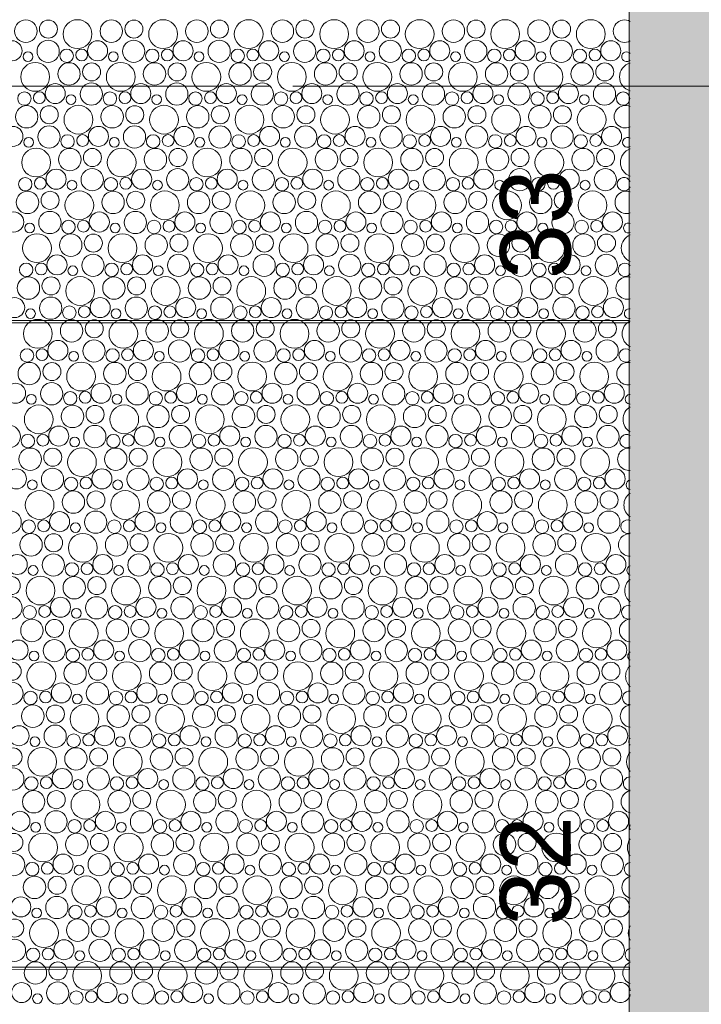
# Model space of a CAD drawing. Header units: metres. Extents: x -167 to 338, y -186 to 508.
# Tile 205 of 256: x 92.57 to 95.47, y 40.1 to 44.28. Entities that reach past the tile are written whole.
import ezdxf
from ezdxf.enums import TextEntityAlignment as Align

# ---------------------------------------------------------------- set-up
doc = ezdxf.new("R2010")
doc.units = ezdxf.units.M
doc.header["$MEASUREMENT"] = 0
doc.linetypes.add('LINE_LT_20', pattern=[11, 2, -0.9, 0.1, -0.9, 4, -1, 2, -0.1])
doc.linetypes.add('Öffnungslinie Tür Fenster', pattern=[0.23, 0.15, -0.08])
for name, color, linetype in [('60 Gelände 2D Übersicht', 7, 'Continuous'), ('60 Stellplätze', 7, 'Continuous'), ('PB-L-Baugrenze', 7, 'Continuous')]:
    doc.layers.add(name, color=color, linetype=linetype)
doc.styles.add('ERSTELLTER_STIL_2', font='arial.ttf')

# ---------------------------------------------------------------- blocks, each defined once
blk = doc.blocks.new('*X44', base_point=(27236.1321, 33357.279))
at = {"layer": '60 Gelände 2D Übersicht', "color": 9, "linetype": 'Continuous', "lineweight": 18}
for centre, radius in [((92.5992, 44.2341), 0.0477), ((92.6952, 44.2429), 0.0384), ((92.8193, 44.2216), 0.0612), ((92.9629, 44.2341), 0.0477), ((93.0589, 44.2429), 0.0384), ((93.183, 44.2216), 0.0612), ((93.3266, 44.2341), 0.0477), ((93.4226, 44.2429), 0.0384), ((93.5468, 44.2216), 0.0612), ((93.6903, 44.2341), 0.0477), ((93.7864, 44.2429), 0.0384), ((93.9105, 44.2216), 0.0612), ((94.054, 44.2341), 0.0477), ((94.1501, 44.2429), 0.0384), ((94.2742, 44.2216), 0.0612), ((94.4177, 44.2341), 0.0477), ((94.5138, 44.2429), 0.0384), ((94.6379, 44.2216), 0.0612), ((94.7814, 44.2341), 0.0477), ((94.8775, 44.2429), 0.0384), ((95.0016, 44.2216), 0.0612), ((92.5407, 44.1507), 0.0426), ((92.6942, 44.1485), 0.0473), ((92.9044, 44.1507), 0.0426), ((93.0579, 44.1485), 0.0473), ((93.2681, 44.1507), 0.0426), ((93.4216, 44.1485), 0.0473), ((93.6319, 44.1507), 0.0426), ((93.7853, 44.1485), 0.0473), ((93.9956, 44.1507), 0.0426), ((94.149, 44.1485), 0.0473), ((94.3593, 44.1507), 0.0426), ((94.5127, 44.1485), 0.0473), ((94.723, 44.1507), 0.0426), ((94.8765, 44.1485), 0.0473), ((95.0867, 44.1507), 0.0426), ((92.6081, 44.1253), 0.0207), ((92.7732, 44.1294), 0.0286), ((92.8371, 44.133), 0.0251), ((92.9718, 44.1253), 0.0207), ((93.1369, 44.1294), 0.0286), ((93.2008, 44.133), 0.0251), ((93.3355, 44.1253), 0.0207), ((93.5007, 44.1294), 0.0286), ((93.5645, 44.133), 0.0251), ((93.6992, 44.1253), 0.0207), ((93.8644, 44.1294), 0.0286), ((93.9282, 44.133), 0.0251), ((94.0629, 44.1253), 0.0207), ((94.2281, 44.1294), 0.0286), ((94.2919, 44.133), 0.0251), ((94.4266, 44.1253), 0.0207), ((94.5918, 44.1294), 0.0286), ((94.6556, 44.133), 0.0251), ((94.7904, 44.1253), 0.0207), ((94.9555, 44.1294), 0.0286), ((95.0193, 44.133), 0.0251), ((92.6393, 44.0396), 0.0612), ((92.7829, 44.0521), 0.0477), ((92.8789, 44.0609), 0.0384), ((93.003, 44.0396), 0.0612), ((93.1466, 44.0521), 0.0477), ((93.2426, 44.0609), 0.0384), ((93.3668, 44.0396), 0.0612), ((93.5103, 44.0521), 0.0477), ((93.6064, 44.0609), 0.0384), ((93.7305, 44.0396), 0.0612), ((93.874, 44.0521), 0.0477), ((93.9701, 44.0609), 0.0384), ((94.0942, 44.0396), 0.0612), ((94.2377, 44.0521), 0.0477), ((94.3338, 44.0609), 0.0384), ((94.4579, 44.0396), 0.0612), ((94.6014, 44.0521), 0.0477), ((94.6975, 44.0609), 0.0384), ((94.8216, 44.0396), 0.0612), ((94.9651, 44.0521), 0.0477), ((95.0612, 44.0609), 0.0384), ((92.7244, 43.9687), 0.0426), ((92.8779, 43.9665), 0.0473), ((93.0881, 43.9687), 0.0426), ((93.2416, 43.9665), 0.0473), ((93.4519, 43.9687), 0.0426), ((93.6053, 43.9665), 0.0473), ((93.8156, 43.9687), 0.0426), ((93.969, 43.9665), 0.0473), ((94.1793, 43.9687), 0.0426), ((94.3327, 43.9665), 0.0473), ((94.543, 43.9687), 0.0426), ((94.6965, 43.9665), 0.0473), ((94.9067, 43.9687), 0.0426), ((95.0602, 43.9665), 0.0473), ((92.5932, 43.9474), 0.0286), ((92.6571, 43.951), 0.0251), ((92.7918, 43.9433), 0.0207), ((92.9569, 43.9474), 0.0286), ((93.0208, 43.951), 0.0251), ((93.1555, 43.9433), 0.0207), ((93.3207, 43.9474), 0.0286), ((93.3845, 43.951), 0.0251), ((93.5192, 43.9433), 0.0207), ((93.6844, 43.9474), 0.0286), ((93.7482, 43.951), 0.0251), ((93.8829, 43.9433), 0.0207), ((94.0481, 43.9474), 0.0286), ((94.1119, 43.951), 0.0251), ((94.2466, 43.9433), 0.0207), ((94.4118, 43.9474), 0.0286), ((94.4756, 43.951), 0.0251), ((94.6104, 43.9433), 0.0207), ((94.7755, 43.9474), 0.0286), ((94.8393, 43.951), 0.0251), ((94.9741, 43.9433), 0.0207), ((95.1392, 43.9474), 0.0286), ((92.6029, 43.8701), 0.0477), ((92.6989, 43.8789), 0.0384), ((92.823, 43.8576), 0.0612), ((92.9666, 43.8701), 0.0477), ((93.0626, 43.8789), 0.0384), ((93.1868, 43.8576), 0.0612), ((93.3303, 43.8701), 0.0477), ((93.4264, 43.8789), 0.0384), ((93.5505, 43.8576), 0.0612), ((93.694, 43.8701), 0.0477), ((93.7901, 43.8789), 0.0384), ((93.9142, 43.8576), 0.0612), ((94.0577, 43.8701), 0.0477), ((94.1538, 43.8789), 0.0384), ((94.2779, 43.8576), 0.0612), ((94.4214, 43.8701), 0.0477), ((94.5175, 43.8789), 0.0384), ((94.6416, 43.8576), 0.0612), ((94.7851, 43.8701), 0.0477), ((94.8812, 43.8789), 0.0384), ((95.0053, 43.8576), 0.0612), ((92.5444, 43.7867), 0.0426), ((92.6979, 43.7845), 0.0473), ((92.9081, 43.7867), 0.0426), ((93.0616, 43.7845), 0.0473), ((93.2719, 43.7867), 0.0426), ((93.4253, 43.7845), 0.0473), ((93.6356, 43.7867), 0.0426), ((93.789, 43.7845), 0.0473), ((93.9993, 43.7867), 0.0426), ((94.1527, 43.7845), 0.0473), ((94.363, 43.7867), 0.0426), ((94.5165, 43.7845), 0.0473), ((94.7267, 43.7867), 0.0426), ((94.8802, 43.7845), 0.0473), ((95.0904, 43.7867), 0.0426), ((92.7769, 43.7654), 0.0286), ((92.8408, 43.769), 0.0251), ((93.1407, 43.7654), 0.0286), ((93.2045, 43.769), 0.0251), ((93.5044, 43.7654), 0.0286), ((93.5682, 43.769), 0.0251), ((93.8681, 43.7654), 0.0286), ((93.9319, 43.769), 0.0251), ((94.2318, 43.7654), 0.0286), ((94.2956, 43.769), 0.0251), ((94.5955, 43.7654), 0.0286), ((94.6593, 43.769), 0.0251), ((94.9592, 43.7654), 0.0286), ((95.023, 43.769), 0.0251), ((92.6118, 43.7613), 0.0207), ((92.9755, 43.7613), 0.0207), ((93.3392, 43.7613), 0.0207), ((93.7029, 43.7613), 0.0207), ((94.0666, 43.7613), 0.0207), ((94.4304, 43.7613), 0.0207), ((94.7941, 43.7613), 0.0207), ((92.643, 43.6756), 0.0612), ((92.7866, 43.6881), 0.0477), ((92.8826, 43.6969), 0.0384), ((93.0068, 43.6756), 0.0612), ((93.1503, 43.6881), 0.0477), ((93.2464, 43.6969), 0.0384), ((93.3705, 43.6756), 0.0612), ((93.514, 43.6881), 0.0477), ((93.6101, 43.6969), 0.0384), ((93.7342, 43.6756), 0.0612), ((93.8777, 43.6881), 0.0477), ((93.9738, 43.6969), 0.0384), ((94.0979, 43.6756), 0.0612), ((94.2414, 43.6881), 0.0477), ((94.3375, 43.6969), 0.0384), ((94.4616, 43.6756), 0.0612), ((94.6051, 43.6881), 0.0477), ((94.7012, 43.6969), 0.0384), ((94.8253, 43.6756), 0.0612), ((94.9689, 43.6881), 0.0477), ((95.0649, 43.6969), 0.0384), ((92.7281, 43.6047), 0.0426), ((92.8816, 43.6025), 0.0473), ((93.0919, 43.6047), 0.0426), ((93.2453, 43.6025), 0.0473), ((93.4556, 43.6047), 0.0426), ((93.609, 43.6025), 0.0473), ((93.8193, 43.6047), 0.0426), ((93.9727, 43.6025), 0.0473), ((94.183, 43.6047), 0.0426), ((94.3365, 43.6025), 0.0473), ((94.5467, 43.6047), 0.0426), ((94.7002, 43.6025), 0.0473), ((94.9104, 43.6047), 0.0426), ((95.0639, 43.6025), 0.0473), ((92.5969, 43.5834), 0.0286), ((92.6608, 43.587), 0.0251), ((92.7955, 43.5793), 0.0207), ((92.9607, 43.5834), 0.0286), ((93.0245, 43.587), 0.0251), ((93.1592, 43.5793), 0.0207), ((93.3244, 43.5834), 0.0286), ((93.3882, 43.587), 0.0251), ((93.5229, 43.5793), 0.0207), ((93.6881, 43.5834), 0.0286), ((93.7519, 43.587), 0.0251), ((93.8866, 43.5793), 0.0207), ((94.0518, 43.5834), 0.0286), ((94.1156, 43.587), 0.0251), ((94.2504, 43.5793), 0.0207), ((94.4155, 43.5834), 0.0286), ((94.4793, 43.587), 0.0251), ((94.6141, 43.5793), 0.0207), ((94.7792, 43.5834), 0.0286), ((94.843, 43.587), 0.0251), ((94.9778, 43.5793), 0.0207), ((92.6066, 43.5061), 0.0477), ((92.7026, 43.5149), 0.0384), ((92.8268, 43.4936), 0.0612), ((92.9703, 43.5061), 0.0477), ((93.0664, 43.5149), 0.0384), ((93.1905, 43.4936), 0.0612), ((93.334, 43.5061), 0.0477), ((93.4301, 43.5149), 0.0384), ((93.5542, 43.4936), 0.0612), ((93.6977, 43.5061), 0.0477), ((93.7938, 43.5149), 0.0384), ((93.9179, 43.4936), 0.0612), ((94.0614, 43.5061), 0.0477), ((94.1575, 43.5149), 0.0384), ((94.2816, 43.4936), 0.0612), ((94.4251, 43.5061), 0.0477), ((94.5212, 43.5149), 0.0384), ((94.6453, 43.4936), 0.0612), ((94.7889, 43.5061), 0.0477), ((94.8849, 43.5149), 0.0384), ((95.009, 43.4936), 0.0612), ((92.5481, 43.4227), 0.0426), ((92.7016, 43.4205), 0.0473), ((92.9119, 43.4227), 0.0426), ((93.0653, 43.4205), 0.0473), ((93.2756, 43.4227), 0.0426), ((93.429, 43.4205), 0.0473), ((93.6393, 43.4227), 0.0426), ((93.7927, 43.4205), 0.0473), ((94.003, 43.4227), 0.0426), ((94.1565, 43.4205), 0.0473), ((94.3667, 43.4227), 0.0426), ((94.5202, 43.4205), 0.0473), ((94.7304, 43.4227), 0.0426), ((94.8839, 43.4205), 0.0473), ((95.0941, 43.4227), 0.0426), ((92.6155, 43.3973), 0.0207), ((92.7807, 43.4014), 0.0286), ((92.8445, 43.405), 0.0251), ((92.9792, 43.3973), 0.0207), ((93.1444, 43.4014), 0.0286), ((93.2082, 43.405), 0.0251), ((93.3429, 43.3973), 0.0207), ((93.5081, 43.4014), 0.0286), ((93.5719, 43.405), 0.0251), ((93.7066, 43.3973), 0.0207), ((93.8718, 43.4014), 0.0286), ((93.9356, 43.405), 0.0251), ((94.0704, 43.3973), 0.0207), ((94.2355, 43.4014), 0.0286), ((94.2993, 43.405), 0.0251), ((94.4341, 43.3973), 0.0207), ((94.5992, 43.4014), 0.0286), ((94.663, 43.405), 0.0251), ((94.7978, 43.3973), 0.0207), ((94.9629, 43.4014), 0.0286), ((95.0267, 43.405), 0.0251), ((92.6468, 43.3116), 0.0612), ((92.7903, 43.3241), 0.0477), ((92.8864, 43.3329), 0.0384), ((93.0105, 43.3116), 0.0612), ((93.154, 43.3241), 0.0477), ((93.2501, 43.3329), 0.0384), ((93.3742, 43.3116), 0.0612), ((93.5177, 43.3241), 0.0477), ((93.6138, 43.3329), 0.0384), ((93.7379, 43.3116), 0.0612), ((93.8814, 43.3241), 0.0477), ((93.9775, 43.3329), 0.0384), ((94.1016, 43.3116), 0.0612), ((94.2451, 43.3241), 0.0477), ((94.3412, 43.3329), 0.0384), ((94.4653, 43.3116), 0.0612), ((94.6089, 43.3241), 0.0477), ((94.7049, 43.3329), 0.0384), ((94.829, 43.3116), 0.0612), ((94.9726, 43.3241), 0.0477), ((95.0686, 43.3329), 0.0384), ((92.7319, 43.2407), 0.0426), ((92.8853, 43.2385), 0.0473), ((93.0956, 43.2407), 0.0426), ((93.249, 43.2385), 0.0473), ((93.4593, 43.2407), 0.0426), ((93.6127, 43.2385), 0.0473), ((93.823, 43.2407), 0.0426), ((93.9765, 43.2385), 0.0473), ((94.1867, 43.2407), 0.0426), ((94.3402, 43.2385), 0.0473), ((94.5504, 43.2407), 0.0426), ((94.7039, 43.2385), 0.0473), ((94.9141, 43.2407), 0.0426), ((95.0676, 43.2385), 0.0473), ((92.6007, 43.2194), 0.0286), ((92.6645, 43.223), 0.0251), ((92.9644, 43.2194), 0.0286), ((93.0282, 43.223), 0.0251), ((93.3281, 43.2194), 0.0286), ((93.3919, 43.223), 0.0251), ((93.6918, 43.2194), 0.0286), ((93.7556, 43.223), 0.0251), ((94.0555, 43.2194), 0.0286), ((94.1193, 43.223), 0.0251), ((94.4192, 43.2194), 0.0286), ((94.483, 43.223), 0.0251), ((94.7829, 43.2194), 0.0286), ((94.8467, 43.223), 0.0251), ((92.7992, 43.2153), 0.0207), ((93.1629, 43.2153), 0.0207), ((93.5266, 43.2153), 0.0207), ((93.8904, 43.2153), 0.0207), ((94.2541, 43.2153), 0.0207), ((94.6178, 43.2153), 0.0207), ((94.9815, 43.2153), 0.0207), ((92.6103, 43.1421), 0.0477), ((92.7064, 43.1509), 0.0384), ((92.8305, 43.1296), 0.0612), ((92.974, 43.1421), 0.0477), ((93.0701, 43.1509), 0.0384), ((93.1942, 43.1296), 0.0612), ((93.3377, 43.1421), 0.0477), ((93.4338, 43.1509), 0.0384), ((93.5579, 43.1296), 0.0612), ((93.7014, 43.1421), 0.0477), ((93.7975, 43.1509), 0.0384), ((93.9216, 43.1296), 0.0612), ((94.0651, 43.1421), 0.0477), ((94.1612, 43.1509), 0.0384), ((94.2853, 43.1296), 0.0612), ((94.4289, 43.1421), 0.0477), ((94.5249, 43.1509), 0.0384), ((94.649, 43.1296), 0.0612), ((94.7926, 43.1421), 0.0477), ((94.8886, 43.1509), 0.0384), ((95.0127, 43.1296), 0.0612), ((92.5519, 43.0587), 0.0426), ((92.7053, 43.0565), 0.0473), ((92.9156, 43.0587), 0.0426), ((93.069, 43.0565), 0.0473), ((93.2793, 43.0587), 0.0426), ((93.4327, 43.0565), 0.0473), ((93.643, 43.0587), 0.0426), ((93.7965, 43.0565), 0.0473), ((94.0067, 43.0587), 0.0426), ((94.1602, 43.0565), 0.0473), ((94.3704, 43.0587), 0.0426), ((94.5239, 43.0565), 0.0473), ((94.7341, 43.0587), 0.0426), ((94.8876, 43.0565), 0.0473), ((95.0978, 43.0587), 0.0426), ((92.6192, 43.0333), 0.0207), ((92.7844, 43.0374), 0.0286), ((92.8482, 43.041), 0.0251), ((92.9829, 43.0333), 0.0207), ((93.1481, 43.0374), 0.0286), ((93.2119, 43.041), 0.0251), ((93.3466, 43.0333), 0.0207), ((93.5118, 43.0374), 0.0286), ((93.5756, 43.041), 0.0251), ((93.7104, 43.0333), 0.0207), ((93.8755, 43.0374), 0.0286), ((93.9393, 43.041), 0.0251), ((94.0741, 43.0333), 0.0207), ((94.2392, 43.0374), 0.0286), ((94.303, 43.041), 0.0251), ((94.4378, 43.0333), 0.0207), ((94.6029, 43.0374), 0.0286), ((94.6667, 43.041), 0.0251), ((94.8015, 43.0333), 0.0207), ((94.9666, 43.0374), 0.0286), ((95.0304, 43.041), 0.0251), ((92.6505, 42.9476), 0.0612), ((92.794, 42.9601), 0.0477), ((92.8901, 42.9689), 0.0384), ((93.0142, 42.9476), 0.0612), ((93.1577, 42.9601), 0.0477), ((93.2538, 42.9689), 0.0384), ((93.3779, 42.9476), 0.0612), ((93.5214, 42.9601), 0.0477), ((93.6175, 42.9689), 0.0384), ((93.7416, 42.9476), 0.0612), ((93.8851, 42.9601), 0.0477), ((93.9812, 42.9689), 0.0384), ((94.1053, 42.9476), 0.0612), ((94.2489, 42.9601), 0.0477), ((94.3449, 42.9689), 0.0384), ((94.469, 42.9476), 0.0612), ((94.6126, 42.9601), 0.0477), ((94.7086, 42.9689), 0.0384), ((94.8327, 42.9476), 0.0612), ((94.9763, 42.9601), 0.0477), ((95.0723, 42.9689), 0.0384), ((92.7356, 42.8767), 0.0426), ((92.889, 42.8745), 0.0473), ((93.0993, 42.8767), 0.0426), ((93.2527, 42.8745), 0.0473), ((93.463, 42.8767), 0.0426), ((93.6165, 42.8745), 0.0473), ((93.8267, 42.8767), 0.0426), ((93.9802, 42.8745), 0.0473), ((94.1904, 42.8767), 0.0426), ((94.3439, 42.8745), 0.0473), ((94.5541, 42.8767), 0.0426), ((94.7076, 42.8745), 0.0473), ((94.9178, 42.8767), 0.0426), ((95.0713, 42.8745), 0.0473), ((92.6044, 42.8554), 0.0286), ((92.6682, 42.859), 0.0251), ((92.8029, 42.8513), 0.0207), ((92.9681, 42.8554), 0.0286), ((93.0319, 42.859), 0.0251), ((93.1666, 42.8513), 0.0207), ((93.3318, 42.8554), 0.0286), ((93.3956, 42.859), 0.0251), ((93.5304, 42.8513), 0.0207), ((93.6955, 42.8554), 0.0286), ((93.7593, 42.859), 0.0251), ((93.8941, 42.8513), 0.0207), ((94.0592, 42.8554), 0.0286), ((94.123, 42.859), 0.0251), ((94.2578, 42.8513), 0.0207), ((94.4229, 42.8554), 0.0286), ((94.4867, 42.859), 0.0251), ((94.6215, 42.8513), 0.0207), ((94.7866, 42.8554), 0.0286), ((94.8504, 42.859), 0.0251), ((94.9852, 42.8513), 0.0207), ((92.614, 42.7781), 0.0477), ((92.7101, 42.7869), 0.0384), ((92.8342, 42.7656), 0.0612), ((92.9777, 42.7781), 0.0477), ((93.0738, 42.7869), 0.0384), ((93.1979, 42.7656), 0.0612), ((93.3414, 42.7781), 0.0477), ((93.4375, 42.7869), 0.0384), ((93.5616, 42.7656), 0.0612), ((93.7051, 42.7781), 0.0477), ((93.8012, 42.7869), 0.0384), ((93.9253, 42.7656), 0.0612), ((94.0689, 42.7781), 0.0477), ((94.1649, 42.7869), 0.0384), ((94.289, 42.7656), 0.0612), ((94.4326, 42.7781), 0.0477), ((94.5286, 42.7869), 0.0384), ((94.6527, 42.7656), 0.0612), ((94.7963, 42.7781), 0.0477), ((94.8923, 42.7869), 0.0384), ((95.0164, 42.7656), 0.0612), ((92.709, 42.6925), 0.0473), ((93.0727, 42.6925), 0.0473), ((93.4365, 42.6925), 0.0473), ((93.8002, 42.6925), 0.0473), ((94.1639, 42.6925), 0.0473), ((94.5276, 42.6925), 0.0473), ((94.8913, 42.6925), 0.0473), ((92.5556, 42.6947), 0.0426), ((92.7881, 42.6734), 0.0286), ((92.8519, 42.677), 0.0251), ((92.9193, 42.6947), 0.0426), ((93.1518, 42.6734), 0.0286), ((93.2156, 42.677), 0.0251), ((93.283, 42.6947), 0.0426), ((93.5155, 42.6734), 0.0286), ((93.5793, 42.677), 0.0251), ((93.6467, 42.6947), 0.0426), ((93.8792, 42.6734), 0.0286), ((93.943, 42.677), 0.0251), ((94.0104, 42.6947), 0.0426), ((94.2429, 42.6734), 0.0286), ((94.3067, 42.677), 0.0251), ((94.3741, 42.6947), 0.0426), ((94.6066, 42.6734), 0.0286), ((94.6704, 42.677), 0.0251), ((94.7378, 42.6947), 0.0426), ((94.9703, 42.6734), 0.0286), ((95.0341, 42.677), 0.0251), ((95.1015, 42.6947), 0.0426), ((92.6229, 42.6693), 0.0207), ((92.9866, 42.6693), 0.0207), ((93.3504, 42.6693), 0.0207), ((93.7141, 42.6693), 0.0207), ((94.0778, 42.6693), 0.0207), ((94.4415, 42.6693), 0.0207), ((94.8052, 42.6693), 0.0207), ((92.6542, 42.5836), 0.0612), ((92.7977, 42.5961), 0.0477), ((92.8938, 42.6049), 0.0384), ((93.0179, 42.5836), 0.0612), ((93.1614, 42.5961), 0.0477), ((93.2575, 42.6049), 0.0384), ((93.3816, 42.5836), 0.0612), ((93.5251, 42.5961), 0.0477), ((93.6212, 42.6049), 0.0384), ((93.7453, 42.5836), 0.0612), ((93.8889, 42.5961), 0.0477), ((93.9849, 42.6049), 0.0384), ((94.109, 42.5836), 0.0612), ((94.2526, 42.5961), 0.0477), ((94.3486, 42.6049), 0.0384), ((94.4727, 42.5836), 0.0612), ((94.6163, 42.5961), 0.0477), ((94.7123, 42.6049), 0.0384), ((94.8364, 42.5836), 0.0612), ((94.98, 42.5961), 0.0477), ((95.076, 42.6049), 0.0384), ((92.529, 42.5106), 0.0473), ((92.7393, 42.5127), 0.0426), ((92.8927, 42.5106), 0.0473), ((93.103, 42.5127), 0.0426), ((93.2565, 42.5106), 0.0473), ((93.4667, 42.5127), 0.0426), ((93.6202, 42.5106), 0.0473), ((93.8304, 42.5127), 0.0426), ((93.9839, 42.5106), 0.0473), ((94.1941, 42.5127), 0.0426), ((94.3476, 42.5106), 0.0473), ((94.5578, 42.5127), 0.0426), ((94.7113, 42.5106), 0.0473), ((94.9215, 42.5127), 0.0426), ((95.075, 42.5106), 0.0473), ((92.6081, 42.4914), 0.0286), ((92.6719, 42.495), 0.0251), ((92.8066, 42.4873), 0.0207), ((92.9718, 42.4914), 0.0286), ((93.0356, 42.495), 0.0251), ((93.1704, 42.4873), 0.0207), ((93.3355, 42.4914), 0.0286), ((93.3993, 42.495), 0.0251), ((93.5341, 42.4873), 0.0207), ((93.6992, 42.4914), 0.0286), ((93.763, 42.495), 0.0251), ((93.8978, 42.4873), 0.0207), ((94.0629, 42.4914), 0.0286), ((94.1267, 42.495), 0.0251), ((94.2615, 42.4873), 0.0207), ((94.4266, 42.4914), 0.0286), ((94.4904, 42.495), 0.0251), ((94.6252, 42.4873), 0.0207), ((94.7903, 42.4914), 0.0286), ((94.8541, 42.495), 0.0251), ((94.9889, 42.4873), 0.0207), ((92.6177, 42.4141), 0.0477), ((92.7138, 42.4229), 0.0384), ((92.8379, 42.4016), 0.0612), ((92.9814, 42.4141), 0.0477), ((93.0775, 42.4229), 0.0384), ((93.2016, 42.4016), 0.0612), ((93.3451, 42.4141), 0.0477), ((93.4412, 42.4229), 0.0384), ((93.5653, 42.4016), 0.0612), ((93.7089, 42.4141), 0.0477), ((93.8049, 42.4229), 0.0384), ((93.929, 42.4016), 0.0612), ((94.0726, 42.4141), 0.0477), ((94.1686, 42.4229), 0.0384), ((94.2927, 42.4016), 0.0612), ((94.4363, 42.4141), 0.0477), ((94.5323, 42.4229), 0.0384), ((94.6564, 42.4016), 0.0612), ((94.8, 42.4141), 0.0477), ((94.896, 42.4229), 0.0384), ((95.0201, 42.4016), 0.0612), ((92.5593, 42.3307), 0.0426), ((92.7127, 42.3286), 0.0473), ((92.923, 42.3307), 0.0426), ((93.0765, 42.3286), 0.0473), ((93.2867, 42.3307), 0.0426), ((93.4402, 42.3286), 0.0473), ((93.6504, 42.3307), 0.0426), ((93.8039, 42.3286), 0.0473), ((94.0141, 42.3307), 0.0426), ((94.1676, 42.3286), 0.0473), ((94.3778, 42.3307), 0.0426), ((94.5313, 42.3286), 0.0473), ((94.7415, 42.3307), 0.0426), ((94.895, 42.3286), 0.0473), ((95.1052, 42.3307), 0.0426), ((92.6266, 42.3053), 0.0207), ((92.7918, 42.3094), 0.0286), ((92.8556, 42.313), 0.0251), ((92.9904, 42.3053), 0.0207), ((93.1555, 42.3094), 0.0286), ((93.2193, 42.313), 0.0251), ((93.3541, 42.3053), 0.0207), ((93.5192, 42.3094), 0.0286), ((93.583, 42.313), 0.0251), ((93.7178, 42.3053), 0.0207), ((93.8829, 42.3094), 0.0286), ((93.9467, 42.313), 0.0251), ((94.0815, 42.3053), 0.0207), ((94.2466, 42.3094), 0.0286), ((94.3104, 42.313), 0.0251), ((94.4452, 42.3053), 0.0207), ((94.6103, 42.3094), 0.0286), ((94.6741, 42.313), 0.0251), ((94.8089, 42.3053), 0.0207), ((94.974, 42.3094), 0.0286), ((95.0378, 42.313), 0.0251), ((92.6579, 42.2196), 0.0612), ((92.8014, 42.2321), 0.0477), ((92.8975, 42.2409), 0.0384), ((93.0216, 42.2196), 0.0612), ((93.1651, 42.2321), 0.0477), ((93.2612, 42.2409), 0.0384), ((93.3853, 42.2196), 0.0612), ((93.5289, 42.2321), 0.0477), ((93.6249, 42.2409), 0.0384), ((93.749, 42.2196), 0.0612), ((93.8926, 42.2321), 0.0477), ((93.9886, 42.2409), 0.0384), ((94.1127, 42.2196), 0.0612), ((94.2563, 42.2321), 0.0477), ((94.3523, 42.2409), 0.0384), ((94.4764, 42.2196), 0.0612), ((94.62, 42.2321), 0.0477), ((94.716, 42.2409), 0.0384), ((94.8401, 42.2196), 0.0612), ((94.9837, 42.2321), 0.0477), ((95.0797, 42.2409), 0.0384), ((92.5327, 42.1466), 0.0473), ((92.6118, 42.1275), 0.0286), ((92.6756, 42.131), 0.0251), ((92.743, 42.1487), 0.0426), ((92.8965, 42.1466), 0.0473), ((92.9755, 42.1275), 0.0286), ((93.0393, 42.131), 0.0251), ((93.1067, 42.1487), 0.0426), ((93.2602, 42.1466), 0.0473), ((93.3392, 42.1275), 0.0286), ((93.403, 42.131), 0.0251), ((93.4704, 42.1487), 0.0426), ((93.6239, 42.1466), 0.0473), ((93.7029, 42.1275), 0.0286), ((93.7667, 42.131), 0.0251), ((93.8341, 42.1487), 0.0426), ((93.9876, 42.1466), 0.0473), ((94.0666, 42.1275), 0.0286), ((94.1304, 42.131), 0.0251), ((94.1978, 42.1487), 0.0426), ((94.3513, 42.1466), 0.0473), ((94.4303, 42.1275), 0.0286), ((94.4941, 42.131), 0.0251), ((94.5615, 42.1487), 0.0426), ((94.715, 42.1466), 0.0473), ((94.794, 42.1275), 0.0286), ((94.8578, 42.131), 0.0251), ((94.9252, 42.1487), 0.0426), ((95.0787, 42.1466), 0.0473), ((92.8104, 42.1233), 0.0207), ((93.1741, 42.1233), 0.0207), ((93.5378, 42.1233), 0.0207), ((93.9015, 42.1233), 0.0207), ((94.2652, 42.1233), 0.0207), ((94.6289, 42.1233), 0.0207), ((94.9926, 42.1233), 0.0207), ((92.6214, 42.0501), 0.0477), ((92.7175, 42.0589), 0.0384), ((92.8416, 42.0377), 0.0612), ((92.9851, 42.0501), 0.0477), ((93.0812, 42.0589), 0.0384), ((93.2053, 42.0377), 0.0612), ((93.3489, 42.0501), 0.0477), ((93.4449, 42.0589), 0.0384), ((93.569, 42.0377), 0.0612), ((93.7126, 42.0501), 0.0477), ((93.8086, 42.0589), 0.0384), ((93.9327, 42.0377), 0.0612), ((94.0763, 42.0501), 0.0477), ((94.1723, 42.0589), 0.0384), ((94.2964, 42.0377), 0.0612), ((94.44, 42.0501), 0.0477), ((94.536, 42.0589), 0.0384), ((94.6601, 42.0377), 0.0612), ((94.8037, 42.0501), 0.0477), ((94.8997, 42.0589), 0.0384), ((95.0238, 42.0377), 0.0612), ((92.563, 41.9667), 0.0426), ((92.7165, 41.9646), 0.0473), ((92.9267, 41.9667), 0.0426), ((93.0802, 41.9646), 0.0473), ((93.2904, 41.9667), 0.0426), ((93.4439, 41.9646), 0.0473), ((93.6541, 41.9667), 0.0426), ((93.8076, 41.9646), 0.0473), ((94.0178, 41.9667), 0.0426), ((94.1713, 41.9646), 0.0473), ((94.3815, 41.9667), 0.0426), ((94.535, 41.9646), 0.0473), ((94.7452, 41.9667), 0.0426), ((94.8987, 41.9646), 0.0473), ((95.1089, 41.9667), 0.0426), ((92.6304, 41.9413), 0.0207), ((92.7955, 41.9455), 0.0286), ((92.8593, 41.949), 0.0251), ((92.9941, 41.9413), 0.0207), ((93.1592, 41.9455), 0.0286), ((93.223, 41.949), 0.0251), ((93.3578, 41.9413), 0.0207), ((93.5229, 41.9455), 0.0286), ((93.5867, 41.949), 0.0251), ((93.7215, 41.9413), 0.0207), ((93.8866, 41.9455), 0.0286), ((93.9504, 41.949), 0.0251), ((94.0852, 41.9413), 0.0207), ((94.2503, 41.9455), 0.0286), ((94.3141, 41.949), 0.0251), ((94.4489, 41.9413), 0.0207), ((94.614, 41.9455), 0.0286), ((94.6778, 41.949), 0.0251), ((94.8126, 41.9413), 0.0207), ((94.9777, 41.9455), 0.0286), ((95.0416, 41.949), 0.0251), ((92.5375, 41.8769), 0.0384), ((92.6616, 41.8557), 0.0612), ((92.8051, 41.8681), 0.0477), ((92.9012, 41.8769), 0.0384), ((93.0253, 41.8557), 0.0612), ((93.1689, 41.8681), 0.0477), ((93.2649, 41.8769), 0.0384), ((93.389, 41.8557), 0.0612), ((93.5326, 41.8681), 0.0477), ((93.6286, 41.8769), 0.0384), ((93.7527, 41.8557), 0.0612), ((93.8963, 41.8681), 0.0477), ((93.9923, 41.8769), 0.0384), ((94.1164, 41.8557), 0.0612), ((94.26, 41.8681), 0.0477), ((94.356, 41.8769), 0.0384), ((94.4801, 41.8557), 0.0612), ((94.6237, 41.8681), 0.0477), ((94.7197, 41.8769), 0.0384), ((94.8438, 41.8557), 0.0612), ((94.9874, 41.8681), 0.0477), ((95.0834, 41.8769), 0.0384), ((92.5365, 41.7826), 0.0473), ((92.7467, 41.7847), 0.0426), ((92.9002, 41.7826), 0.0473), ((93.1104, 41.7847), 0.0426), ((93.2639, 41.7826), 0.0473), ((93.4741, 41.7847), 0.0426), ((93.6276, 41.7826), 0.0473), ((93.8378, 41.7847), 0.0426), ((93.9913, 41.7826), 0.0473), ((94.2015, 41.7847), 0.0426), ((94.355, 41.7826), 0.0473), ((94.5652, 41.7847), 0.0426), ((94.7187, 41.7826), 0.0473), ((94.9289, 41.7847), 0.0426), ((95.0824, 41.7826), 0.0473), ((92.6155, 41.7635), 0.0286), ((92.6793, 41.767), 0.0251), ((92.8141, 41.7593), 0.0207), ((92.9792, 41.7635), 0.0286), ((93.043, 41.767), 0.0251), ((93.1778, 41.7593), 0.0207), ((93.3429, 41.7635), 0.0286), ((93.4067, 41.767), 0.0251), ((93.5415, 41.7593), 0.0207), ((93.7066, 41.7635), 0.0286), ((93.7704, 41.767), 0.0251), ((93.9052, 41.7593), 0.0207), ((94.0703, 41.7635), 0.0286), ((94.1341, 41.767), 0.0251), ((94.2689, 41.7593), 0.0207), ((94.434, 41.7635), 0.0286), ((94.4978, 41.767), 0.0251), ((94.6326, 41.7593), 0.0207), ((94.7977, 41.7635), 0.0286), ((94.8616, 41.767), 0.0251), ((94.9963, 41.7593), 0.0207), ((92.6251, 41.6861), 0.0477), ((92.8453, 41.6737), 0.0612), ((92.9889, 41.6861), 0.0477), ((93.209, 41.6737), 0.0612), ((93.3526, 41.6861), 0.0477), ((93.5727, 41.6737), 0.0612), ((93.7163, 41.6861), 0.0477), ((93.9364, 41.6737), 0.0612), ((94.08, 41.6861), 0.0477), ((94.3001, 41.6737), 0.0612), ((94.4437, 41.6861), 0.0477), ((94.6638, 41.6737), 0.0612), ((94.8074, 41.6861), 0.0477), ((95.0275, 41.6737), 0.0612), ((92.7212, 41.6949), 0.0384), ((93.0849, 41.6949), 0.0384), ((93.4486, 41.6949), 0.0384), ((93.8123, 41.6949), 0.0384), ((94.176, 41.6949), 0.0384), ((94.5397, 41.6949), 0.0384), ((94.9034, 41.6949), 0.0384), ((92.5667, 41.6027), 0.0426), ((92.7202, 41.6006), 0.0473), ((92.7992, 41.5815), 0.0286), ((92.863, 41.585), 0.0251), ((92.9304, 41.6027), 0.0426), ((93.0839, 41.6006), 0.0473), ((93.1629, 41.5815), 0.0286), ((93.2267, 41.585), 0.0251), ((93.2941, 41.6027), 0.0426), ((93.4476, 41.6006), 0.0473), ((93.5266, 41.5815), 0.0286), ((93.5904, 41.585), 0.0251), ((93.6578, 41.6027), 0.0426), ((93.8113, 41.6006), 0.0473), ((93.8903, 41.5815), 0.0286), ((93.9541, 41.585), 0.0251), ((94.0215, 41.6027), 0.0426), ((94.175, 41.6006), 0.0473), ((94.254, 41.5815), 0.0286), ((94.3178, 41.585), 0.0251), ((94.3852, 41.6027), 0.0426), ((94.5387, 41.6006), 0.0473), ((94.6177, 41.5815), 0.0286), ((94.6816, 41.585), 0.0251), ((94.7489, 41.6027), 0.0426), ((94.9024, 41.6006), 0.0473), ((94.9814, 41.5815), 0.0286), ((95.0453, 41.585), 0.0251), ((95.1126, 41.6027), 0.0426), ((92.6341, 41.5773), 0.0207), ((92.9978, 41.5773), 0.0207), ((93.3615, 41.5773), 0.0207), ((93.7252, 41.5773), 0.0207), ((94.0889, 41.5773), 0.0207), ((94.4526, 41.5773), 0.0207), ((94.8163, 41.5773), 0.0207), ((92.5412, 41.5129), 0.0384), ((92.6653, 41.4917), 0.0612), ((92.8089, 41.5041), 0.0477), ((92.9049, 41.5129), 0.0384), ((93.029, 41.4917), 0.0612), ((93.1726, 41.5041), 0.0477), ((93.2686, 41.5129), 0.0384), ((93.3927, 41.4917), 0.0612), ((93.5363, 41.5041), 0.0477), ((93.6323, 41.5129), 0.0384), ((93.7564, 41.4917), 0.0612), ((93.9, 41.5041), 0.0477), ((93.996, 41.5129), 0.0384), ((94.1201, 41.4917), 0.0612), ((94.2637, 41.5041), 0.0477), ((94.3597, 41.5129), 0.0384), ((94.4838, 41.4917), 0.0612), ((94.6274, 41.5041), 0.0477), ((94.7234, 41.5129), 0.0384), ((94.8475, 41.4917), 0.0612), ((94.9911, 41.5041), 0.0477), ((95.0871, 41.5129), 0.0384), ((92.5402, 41.4186), 0.0473), ((92.7504, 41.4207), 0.0426), ((92.9039, 41.4186), 0.0473), ((93.1141, 41.4207), 0.0426), ((93.2676, 41.4186), 0.0473), ((93.4778, 41.4207), 0.0426), ((93.6313, 41.4186), 0.0473), ((93.8415, 41.4207), 0.0426), ((93.995, 41.4186), 0.0473), ((94.2052, 41.4207), 0.0426), ((94.3587, 41.4186), 0.0473), ((94.5689, 41.4207), 0.0426), ((94.7224, 41.4186), 0.0473), ((94.9326, 41.4207), 0.0426), ((95.0861, 41.4186), 0.0473), ((92.6192, 41.3995), 0.0286), ((92.683, 41.403), 0.0251), ((92.8178, 41.3953), 0.0207), ((92.9829, 41.3995), 0.0286), ((93.0467, 41.403), 0.0251), ((93.1815, 41.3953), 0.0207), ((93.3466, 41.3995), 0.0286), ((93.4104, 41.403), 0.0251), ((93.5452, 41.3953), 0.0207), ((93.7103, 41.3995), 0.0286), ((93.7741, 41.403), 0.0251), ((93.9089, 41.3953), 0.0207), ((94.074, 41.3995), 0.0286), ((94.1378, 41.403), 0.0251), ((94.2726, 41.3953), 0.0207), ((94.4377, 41.3995), 0.0286), ((94.5016, 41.403), 0.0251), ((94.6363, 41.3953), 0.0207), ((94.8014, 41.3995), 0.0286), ((94.8653, 41.403), 0.0251), ((95, 41.3953), 0.0207), ((92.6289, 41.3221), 0.0477), ((92.7249, 41.3309), 0.0384), ((92.849, 41.3097), 0.0612), ((92.9926, 41.3221), 0.0477), ((93.0886, 41.3309), 0.0384), ((93.2127, 41.3097), 0.0612), ((93.3563, 41.3221), 0.0477), ((93.4523, 41.3309), 0.0384), ((93.5764, 41.3097), 0.0612), ((93.72, 41.3221), 0.0477), ((93.816, 41.3309), 0.0384), ((93.9401, 41.3097), 0.0612), ((94.0837, 41.3221), 0.0477), ((94.1797, 41.3309), 0.0384), ((94.3038, 41.3097), 0.0612), ((94.4474, 41.3221), 0.0477), ((94.5434, 41.3309), 0.0384), ((94.6675, 41.3097), 0.0612), ((94.8111, 41.3221), 0.0477), ((94.9071, 41.3309), 0.0384), ((95.0312, 41.3097), 0.0612), ((92.5704, 41.2387), 0.0426), ((92.7239, 41.2366), 0.0473), ((92.9341, 41.2387), 0.0426), ((93.0876, 41.2366), 0.0473), ((93.2978, 41.2387), 0.0426), ((93.4513, 41.2366), 0.0473), ((93.6615, 41.2387), 0.0426), ((93.815, 41.2366), 0.0473), ((94.0252, 41.2387), 0.0426), ((94.1787, 41.2366), 0.0473), ((94.3889, 41.2387), 0.0426), ((94.5424, 41.2366), 0.0473), ((94.7526, 41.2387), 0.0426), ((94.9061, 41.2366), 0.0473), ((95.1163, 41.2387), 0.0426), ((92.6378, 41.2133), 0.0207), ((92.8029, 41.2175), 0.0286), ((92.8667, 41.221), 0.0251), ((93.0015, 41.2133), 0.0207), ((93.1666, 41.2175), 0.0286), ((93.2304, 41.221), 0.0251), ((93.3652, 41.2133), 0.0207), ((93.5303, 41.2175), 0.0286), ((93.5941, 41.221), 0.0251), ((93.7289, 41.2133), 0.0207), ((93.894, 41.2175), 0.0286), ((93.9578, 41.221), 0.0251), ((94.0926, 41.2133), 0.0207), ((94.2577, 41.2175), 0.0286), ((94.3216, 41.221), 0.0251), ((94.4563, 41.2133), 0.0207), ((94.6214, 41.2175), 0.0286), ((94.6853, 41.221), 0.0251), ((94.82, 41.2133), 0.0207), ((94.9851, 41.2175), 0.0286), ((95.049, 41.221), 0.0251), ((92.5449, 41.1489), 0.0384), ((92.669, 41.1277), 0.0612), ((92.8126, 41.1401), 0.0477), ((92.9086, 41.1489), 0.0384), ((93.0327, 41.1277), 0.0612), ((93.1763, 41.1401), 0.0477), ((93.2723, 41.1489), 0.0384), ((93.3964, 41.1277), 0.0612), ((93.54, 41.1401), 0.0477), ((93.636, 41.1489), 0.0384), ((93.7601, 41.1277), 0.0612), ((93.9037, 41.1401), 0.0477), ((93.9997, 41.1489), 0.0384), ((94.1238, 41.1277), 0.0612), ((94.2674, 41.1401), 0.0477), ((94.3634, 41.1489), 0.0384), ((94.4875, 41.1277), 0.0612), ((94.6311, 41.1401), 0.0477), ((94.7271, 41.1489), 0.0384), ((94.8512, 41.1277), 0.0612), ((94.9948, 41.1401), 0.0477), ((95.0908, 41.1489), 0.0384), ((92.5439, 41.0546), 0.0473), ((92.6229, 41.0355), 0.0286), ((92.6867, 41.039), 0.0251), ((92.7541, 41.0568), 0.0426), ((92.9076, 41.0546), 0.0473), ((92.9866, 41.0355), 0.0286), ((93.0504, 41.039), 0.0251), ((93.1178, 41.0568), 0.0426), ((93.2713, 41.0546), 0.0473), ((93.3503, 41.0355), 0.0286), ((93.4141, 41.039), 0.0251), ((93.4815, 41.0568), 0.0426), ((93.635, 41.0546), 0.0473), ((93.714, 41.0355), 0.0286), ((93.7778, 41.039), 0.0251), ((93.8452, 41.0568), 0.0426), ((93.9987, 41.0546), 0.0473), ((94.0777, 41.0355), 0.0286), ((94.1416, 41.039), 0.0251), ((94.2089, 41.0568), 0.0426), ((94.3624, 41.0546), 0.0473), ((94.4414, 41.0355), 0.0286), ((94.5053, 41.039), 0.0251), ((94.5726, 41.0568), 0.0426), ((94.7261, 41.0546), 0.0473), ((94.8051, 41.0355), 0.0286), ((94.869, 41.039), 0.0251), ((94.9363, 41.0568), 0.0426), ((95.0898, 41.0546), 0.0473), ((92.8215, 41.0313), 0.0207), ((93.1852, 41.0313), 0.0207), ((93.5489, 41.0313), 0.0207), ((93.9126, 41.0313), 0.0207), ((94.2763, 41.0313), 0.0207), ((94.64, 41.0313), 0.0207), ((95.0037, 41.0313), 0.0207), ((92.6326, 40.9581), 0.0477), ((92.7286, 40.9669), 0.0384), ((92.8527, 40.9457), 0.0612), ((92.9963, 40.9581), 0.0477), ((93.0923, 40.9669), 0.0384), ((93.2164, 40.9457), 0.0612), ((93.36, 40.9581), 0.0477), ((93.456, 40.9669), 0.0384), ((93.5801, 40.9457), 0.0612), ((93.7237, 40.9581), 0.0477), ((93.8197, 40.9669), 0.0384), ((93.9438, 40.9457), 0.0612), ((94.0874, 40.9581), 0.0477), ((94.1834, 40.9669), 0.0384), ((94.3075, 40.9457), 0.0612), ((94.4511, 40.9581), 0.0477), ((94.5471, 40.9669), 0.0384), ((94.6712, 40.9457), 0.0612), ((94.8148, 40.9581), 0.0477), ((94.9108, 40.9669), 0.0384), ((95.035, 40.9457), 0.0612), ((92.5741, 40.8748), 0.0426), ((92.7276, 40.8726), 0.0473), ((92.9378, 40.8748), 0.0426), ((93.0913, 40.8726), 0.0473), ((93.3015, 40.8748), 0.0426), ((93.455, 40.8726), 0.0473), ((93.6652, 40.8748), 0.0426), ((93.8187, 40.8726), 0.0473), ((94.0289, 40.8748), 0.0426), ((94.1824, 40.8726), 0.0473), ((94.3926, 40.8748), 0.0426), ((94.5461, 40.8726), 0.0473), ((94.7563, 40.8748), 0.0426), ((94.9098, 40.8726), 0.0473), ((95.1201, 40.8748), 0.0426), ((92.6415, 40.8493), 0.0207), ((92.8066, 40.8535), 0.0286), ((92.8704, 40.857), 0.0251), ((93.0052, 40.8493), 0.0207), ((93.1703, 40.8535), 0.0286), ((93.2341, 40.857), 0.0251), ((93.3689, 40.8493), 0.0207), ((93.534, 40.8535), 0.0286), ((93.5978, 40.857), 0.0251), ((93.7326, 40.8493), 0.0207), ((93.8977, 40.8535), 0.0286), ((93.9616, 40.857), 0.0251), ((94.0963, 40.8493), 0.0207), ((94.2614, 40.8535), 0.0286), ((94.3253, 40.857), 0.0251), ((94.46, 40.8493), 0.0207), ((94.6251, 40.8535), 0.0286), ((94.689, 40.857), 0.0251), ((94.8237, 40.8493), 0.0207), ((94.9889, 40.8535), 0.0286), ((95.0527, 40.857), 0.0251), ((92.5486, 40.785), 0.0384), ((92.6727, 40.7637), 0.0612), ((92.8163, 40.7761), 0.0477), ((92.9123, 40.785), 0.0384), ((93.0364, 40.7637), 0.0612), ((93.18, 40.7761), 0.0477), ((93.276, 40.785), 0.0384), ((93.4001, 40.7637), 0.0612), ((93.5437, 40.7761), 0.0477), ((93.6397, 40.785), 0.0384), ((93.7638, 40.7637), 0.0612), ((93.9074, 40.7761), 0.0477), ((94.0034, 40.785), 0.0384), ((94.1275, 40.7637), 0.0612), ((94.2711, 40.7761), 0.0477), ((94.3671, 40.785), 0.0384), ((94.4912, 40.7637), 0.0612), ((94.6348, 40.7761), 0.0477), ((94.7308, 40.785), 0.0384), ((94.855, 40.7637), 0.0612), ((94.9985, 40.7761), 0.0477), ((95.0945, 40.785), 0.0384), ((92.5476, 40.6906), 0.0473), ((92.7578, 40.6928), 0.0426), ((92.9113, 40.6906), 0.0473), ((93.1215, 40.6928), 0.0426), ((93.275, 40.6906), 0.0473), ((93.4852, 40.6928), 0.0426), ((93.6387, 40.6906), 0.0473), ((93.8489, 40.6928), 0.0426), ((94.0024, 40.6906), 0.0473), ((94.2126, 40.6928), 0.0426), ((94.3661, 40.6906), 0.0473), ((94.5763, 40.6928), 0.0426), ((94.7298, 40.6906), 0.0473), ((94.9401, 40.6928), 0.0426), ((95.0935, 40.6906), 0.0473), ((92.6266, 40.6715), 0.0286), ((92.6904, 40.675), 0.0251), ((92.8252, 40.6673), 0.0207), ((92.9903, 40.6715), 0.0286), ((93.0541, 40.675), 0.0251), ((93.1889, 40.6673), 0.0207), ((93.354, 40.6715), 0.0286), ((93.4178, 40.675), 0.0251), ((93.5526, 40.6673), 0.0207), ((93.7177, 40.6715), 0.0286), ((93.7816, 40.675), 0.0251), ((93.9163, 40.6673), 0.0207), ((94.0814, 40.6715), 0.0286), ((94.1453, 40.675), 0.0251), ((94.28, 40.6673), 0.0207), ((94.4451, 40.6715), 0.0286), ((94.509, 40.675), 0.0251), ((94.6437, 40.6673), 0.0207), ((94.8089, 40.6715), 0.0286), ((94.8727, 40.675), 0.0251), ((95.0074, 40.6673), 0.0207), ((92.6363, 40.5941), 0.0477), ((92.7323, 40.603), 0.0384), ((92.8564, 40.5817), 0.0612), ((93, 40.5941), 0.0477), ((93.096, 40.603), 0.0384), ((93.2201, 40.5817), 0.0612), ((93.3637, 40.5941), 0.0477), ((93.4597, 40.603), 0.0384), ((93.5838, 40.5817), 0.0612), ((93.7274, 40.5941), 0.0477), ((93.8234, 40.603), 0.0384), ((93.9475, 40.5817), 0.0612), ((94.0911, 40.5941), 0.0477), ((94.1871, 40.603), 0.0384), ((94.3112, 40.5817), 0.0612), ((94.4548, 40.5941), 0.0477), ((94.5508, 40.603), 0.0384), ((94.675, 40.5817), 0.0612), ((94.8185, 40.5941), 0.0477), ((94.9145, 40.603), 0.0384), ((95.0387, 40.5817), 0.0612), ((92.5778, 40.5108), 0.0426), ((92.7313, 40.5086), 0.0473), ((92.9415, 40.5108), 0.0426), ((93.095, 40.5086), 0.0473), ((93.3052, 40.5108), 0.0426), ((93.4587, 40.5086), 0.0473), ((93.6689, 40.5108), 0.0426), ((93.8224, 40.5086), 0.0473), ((94.0326, 40.5108), 0.0426), ((94.1861, 40.5086), 0.0473), ((94.3963, 40.5108), 0.0426), ((94.5498, 40.5086), 0.0473), ((94.7601, 40.5108), 0.0426), ((94.9135, 40.5086), 0.0473), ((95.1238, 40.5108), 0.0426), ((92.6452, 40.4853), 0.0207), ((92.8103, 40.4895), 0.0286), ((92.8741, 40.493), 0.0251), ((93.0089, 40.4853), 0.0207), ((93.174, 40.4895), 0.0286), ((93.2378, 40.493), 0.0251), ((93.3726, 40.4853), 0.0207), ((93.5377, 40.4895), 0.0286), ((93.6016, 40.493), 0.0251), ((93.7363, 40.4853), 0.0207), ((93.9014, 40.4895), 0.0286), ((93.9653, 40.493), 0.0251), ((94.1, 40.4853), 0.0207), ((94.2651, 40.4895), 0.0286), ((94.329, 40.493), 0.0251), ((94.4637, 40.4853), 0.0207), ((94.6289, 40.4895), 0.0286), ((94.6927, 40.493), 0.0251), ((94.8274, 40.4853), 0.0207), ((94.9926, 40.4895), 0.0286), ((95.0564, 40.493), 0.0251), ((92.5523, 40.421), 0.0384), ((92.6764, 40.3997), 0.0612), ((92.82, 40.4121), 0.0477), ((92.916, 40.421), 0.0384), ((93.0401, 40.3997), 0.0612), ((93.1837, 40.4121), 0.0477), ((93.2797, 40.421), 0.0384), ((93.4038, 40.3997), 0.0612), ((93.5474, 40.4121), 0.0477), ((93.6434, 40.421), 0.0384), ((93.7675, 40.3997), 0.0612), ((93.9111, 40.4121), 0.0477), ((94.0071, 40.421), 0.0384), ((94.1312, 40.3997), 0.0612), ((94.2748, 40.4121), 0.0477), ((94.3708, 40.421), 0.0384), ((94.495, 40.3997), 0.0612), ((94.6385, 40.4121), 0.0477), ((94.7345, 40.421), 0.0384), ((94.8587, 40.3997), 0.0612), ((95.0022, 40.4121), 0.0477), ((95.0983, 40.421), 0.0384), ((92.5513, 40.3266), 0.0473), ((92.7615, 40.3288), 0.0426), ((92.915, 40.3266), 0.0473), ((93.1252, 40.3288), 0.0426), ((93.2787, 40.3266), 0.0473), ((93.4889, 40.3288), 0.0426), ((93.6424, 40.3266), 0.0473), ((93.8526, 40.3288), 0.0426), ((94.0061, 40.3266), 0.0473), ((94.2163, 40.3288), 0.0426), ((94.3698, 40.3266), 0.0473), ((94.5801, 40.3288), 0.0426), ((94.7335, 40.3266), 0.0473), ((94.9438, 40.3288), 0.0426), ((95.0972, 40.3266), 0.0473), ((92.6303, 40.3075), 0.0286), ((92.6941, 40.311), 0.0251), ((92.8289, 40.3033), 0.0207), ((92.994, 40.3075), 0.0286), ((93.0578, 40.311), 0.0251), ((93.1926, 40.3033), 0.0207), ((93.3577, 40.3075), 0.0286), ((93.4216, 40.311), 0.0251), ((93.5563, 40.3033), 0.0207), ((93.7214, 40.3075), 0.0286), ((93.7853, 40.311), 0.0251), ((93.92, 40.3033), 0.0207), ((94.0851, 40.3075), 0.0286), ((94.149, 40.311), 0.0251), ((94.2837, 40.3033), 0.0207), ((94.4489, 40.3075), 0.0286), ((94.5127, 40.311), 0.0251), ((94.6474, 40.3033), 0.0207), ((94.8126, 40.3075), 0.0286), ((94.8764, 40.311), 0.0251), ((95.0111, 40.3033), 0.0207), ((92.64, 40.2301), 0.0477), ((92.736, 40.239), 0.0384), ((92.8601, 40.2177), 0.0612), ((93.0037, 40.2301), 0.0477), ((93.0997, 40.239), 0.0384), ((93.2238, 40.2177), 0.0612), ((93.3674, 40.2301), 0.0477), ((93.4634, 40.239), 0.0384), ((93.5875, 40.2177), 0.0612), ((93.7311, 40.2301), 0.0477), ((93.8271, 40.239), 0.0384), ((93.9512, 40.2177), 0.0612), ((94.0948, 40.2301), 0.0477), ((94.1908, 40.239), 0.0384), ((94.315, 40.2177), 0.0612), ((94.4585, 40.2301), 0.0477), ((94.5545, 40.239), 0.0384), ((94.6787, 40.2177), 0.0612), ((94.8222, 40.2301), 0.0477), ((94.9183, 40.239), 0.0384), ((95.0424, 40.2177), 0.0612), ((92.5815, 40.1468), 0.0426), ((92.735, 40.1446), 0.0473), ((92.9452, 40.1468), 0.0426), ((93.0987, 40.1446), 0.0473), ((93.3089, 40.1468), 0.0426), ((93.4624, 40.1446), 0.0473), ((93.6726, 40.1468), 0.0426), ((93.8261, 40.1446), 0.0473), ((94.0363, 40.1468), 0.0426), ((94.1898, 40.1446), 0.0473), ((94.4001, 40.1468), 0.0426), ((94.5535, 40.1446), 0.0473), ((94.7638, 40.1468), 0.0426), ((94.9172, 40.1446), 0.0473), ((92.814, 40.1255), 0.0286), ((92.8778, 40.129), 0.0251), ((93.1777, 40.1255), 0.0286), ((93.2416, 40.129), 0.0251), ((93.5414, 40.1255), 0.0286), ((93.6053, 40.129), 0.0251), ((93.9051, 40.1255), 0.0286), ((93.969, 40.129), 0.0251), ((94.2689, 40.1255), 0.0286), ((94.3327, 40.129), 0.0251), ((94.6326, 40.1255), 0.0286), ((94.6964, 40.129), 0.0251), ((94.9963, 40.1255), 0.0286), ((95.0601, 40.129), 0.0251), ((92.6489, 40.1213), 0.0207), ((93.0126, 40.1213), 0.0207), ((93.3763, 40.1213), 0.0207), ((93.74, 40.1213), 0.0207), ((94.1037, 40.1213), 0.0207), ((94.4674, 40.1213), 0.0207), ((94.8311, 40.1213), 0.0207)]:
    blk.add_circle(centre, radius, dxfattribs=at)
for centre, radius, start, end in [((95.1451, 44.2341), 0.0477, 59.5119, 300.4881), ((95.1541, 44.1253), 0.0207, 42.301, 317.699), ((95.1853, 44.0396), 0.0612, 105.0927, 254.9073), ((95.1489, 43.8701), 0.0477, 64.5552, 295.4448), ((95.1578, 43.7613), 0.0207, 55.9233, 304.0767), ((95.189, 43.6756), 0.0612, 108.7205, 251.2795), ((95.1429, 43.5834), 0.0286, 22.2955, 337.7045), ((95.1526, 43.5061), 0.0477, 69.395, 290.605), ((95.1615, 43.3973), 0.0207, 67.6053, 292.3947), ((95.1927, 43.3116), 0.0612, 112.4279, 247.5721), ((95.1466, 43.2194), 0.0286, 37.2927, 322.7073), ((95.1563, 43.1421), 0.0477, 74.0853, 285.9147), ((95.1652, 43.0333), 0.0207, 78.3655, 281.6345), ((95.1964, 42.9476), 0.0612, 116.2373, 243.7627), ((95.1503, 42.8554), 0.0286, 48.2516, 311.7484), ((95.16, 42.7781), 0.0477, 78.6684, 281.3316), ((95.1689, 42.6693), 0.0207, 88.7193, 271.2807), ((95.2001, 42.5836), 0.0612, 120.1761, 239.8239), ((95.154, 42.4914), 0.0286, 57.5766, 302.4234), ((95.1637, 42.4141), 0.0477, 83.1789, 276.8211), ((95.1726, 42.3053), 0.0207, 99.0309, 260.9691), ((95.2038, 42.2196), 0.0612, 124.2794, 235.7206), ((95.1577, 42.1275), 0.0286, 66.016, 293.984), ((95.1674, 42.0501), 0.0477, 87.6473, 272.3527), ((95.1763, 41.9413), 0.0207, 109.6507, 250.3493), ((95.2075, 41.8557), 0.0612, 128.594, 231.406), ((95.1614, 41.7635), 0.0286, 73.9311, 286.0689), ((95.1711, 41.6861), 0.0477, 92.1013, 267.8987), ((95.18, 41.5773), 0.0207, 121.0377, 238.9623), ((95.2112, 41.4917), 0.0612, 133.1859, 226.8141), ((95.1651, 41.3995), 0.0286, 81.5409, 278.4591), ((95.1748, 41.3221), 0.0477, 96.5681, 263.4319), ((95.1837, 41.2133), 0.0207, 134.0207, 225.9793), ((95.215, 41.1277), 0.0612, 138.1537, 221.8463), ((95.1689, 41.0355), 0.0286, 89.0022, 270.9978), ((95.1785, 40.9581), 0.0477, 101.0755, 258.9245), ((95.1874, 40.8493), 0.0207, 150.9547, 209.0453), ((95.2187, 40.7637), 0.0612, 143.6592, 216.3408), ((95.1726, 40.6715), 0.0286, 96.4465, 263.5535), ((95.1822, 40.5941), 0.0477, 105.6536, 254.3464), ((95.2224, 40.3997), 0.0612, 150.0058, 209.9942), ((95.1763, 40.3075), 0.0286, 104.0026, 255.9974), ((95.1859, 40.2301), 0.0477, 110.3369, 249.6631), ((95.1275, 40.1468), 0.0426, 10.1772, 349.8228)]:
    blk.add_arc(centre, radius, start, end, dxfattribs=at)
blk = doc.blocks.new('Parkplätze 27_3')
at = {"layer": '60 Stellplätze', "color": 7, "linetype": 'Continuous', "lineweight": 13, "flags": 128}
for points in [[(2.745, 0), (2.755, 0), (2.755, 5.4989), (2.745, 5.4989)], [(5.495, 0), (5.505, 0), (5.505, 5.4989), (5.495, 5.4989)]]:
    blk.add_lwpolyline(points, close=True, dxfattribs=at)
at = {"layer": '60 Stellplätze', "color": 7, "linetype": 'Continuous', "lineweight": 13, "style": 'ERSTELLTER_STIL_2'}
for tag, p in [('num_start_0', (0.4, 0.4171)), ('num_start_1', (3.15, 0.4146)), ('num_start_2', (5.9, 0.4171))]:
    blk.add_attdef(tag, text='', height=0.3, dxfattribs=at).set_placement(p, align=Align.MIDDLE_CENTER)

msp = doc.modelspace()

# ---------------------------------------------------------------- hatches: boundary and pattern name
at = {"layer": '60 Gelände 2D Übersicht', "linetype": 'Continuous', "lineweight": 18}
h = msp.add_hatch(dxfattribs=at)
h.set_pattern_fill('Mörtel_0001', color=8, style=0, pattern_type=2)
h.set_pattern_definition([(45, (27236.1321, 33357.62905), (-0.11136931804, 0.11136931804), [0, -0.105, 0, -0.1575]), (110, (27236.4821, 33357.62905), (0.1480015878, 0.0538681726), [0, -0.077, 0, -0.133])])
h.paths.add_polyline_path([(58.1615, 45.7496), (66.6638, 45.7501), (66.663, 37.5001), (77.6619, 37.5142), (77.6627, 45.7491), (84.1676, 45.7491), (84.1668, 37.4991), (95.1657, 37.4991), (95.1665, 45.7491), (101.6703, 45.7491), (101.6703, 14.5263), (95.1658, 14.3351), (95.1689, 36.0142), (84.17, 36.0153), (84.1681, 14.0509), (77.6707, 13.994), (77.6638, 36.0132), (66.6649, 35.9991), (66.6638, 13.8829), (59.5867, 13.8829), (59.5867, 23.1797), (59.5867, 37.3459), (58.1625, 37.3459), (58.1625, 28.2047)])

# ---------------------------------------------------------------- linework, layer by layer
at = {"layer": '60 Stellplätze', "color": 7, "linetype": 'Continuous', "lineweight": 13}
msp.add_line((95.1654, 37.4991), (95.1646, 45.7491), dxfattribs=at)
at = {"layer": 'PB-L-Baugrenze', "color": 5, "linetype": 'LINE_LT_20', "lineweight": 18, "flags": 128}
for points in [[(7.3338, 20.3952), (7.3398, 43.9997), (98.611, 43.9997), (104.6642, 44.0001), (104.6656, 24.0001)], [(7.3338, 20.3952), (7.3398, 43.9997), (98.611, 43.9997), (104.8412, 44.0001), (104.8426, 24.0001)]]:
    msp.add_lwpolyline(points, dxfattribs=at)

# ---------------------------------------------------------------- block references
at = {"layer": '60 Gelände 2D Übersicht', "color": 9, "linetype": 'Öffnungslinie Tür Fenster', "lineweight": 18}
msp.add_blockref('*X44', (27236.1321, 33357.279), dxfattribs=at)
at = {"layer": '60 Stellplätze', "color": 7, "linetype": 'Continuous', "lineweight": 13}
ref = msp.add_blockref('Parkplätze 27_3', (95.1657, 37.4991), dxfattribs=dict(at, rotation=89.9945255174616))
ref.add_attrib('num_start_1', '32', dxfattribs={"color": 7, "linetype": 'Continuous', "lineweight": 13, "height": 0.3, "rotation": 89.9945, "style": 'ERSTELLTER_STIL_2'}).set_placement((94.7661, 40.6637), align=Align.MIDDLE_CENTER)
ref.add_attrib('num_start_2', '33', dxfattribs={"color": 7, "linetype": 'Continuous', "lineweight": 13, "height": 0.3, "rotation": 89.9945, "style": 'ERSTELLTER_STIL_2'}).set_placement((94.7663, 43.4137), align=Align.MIDDLE_CENTER)

doc.saveas('drawing.dxf')
